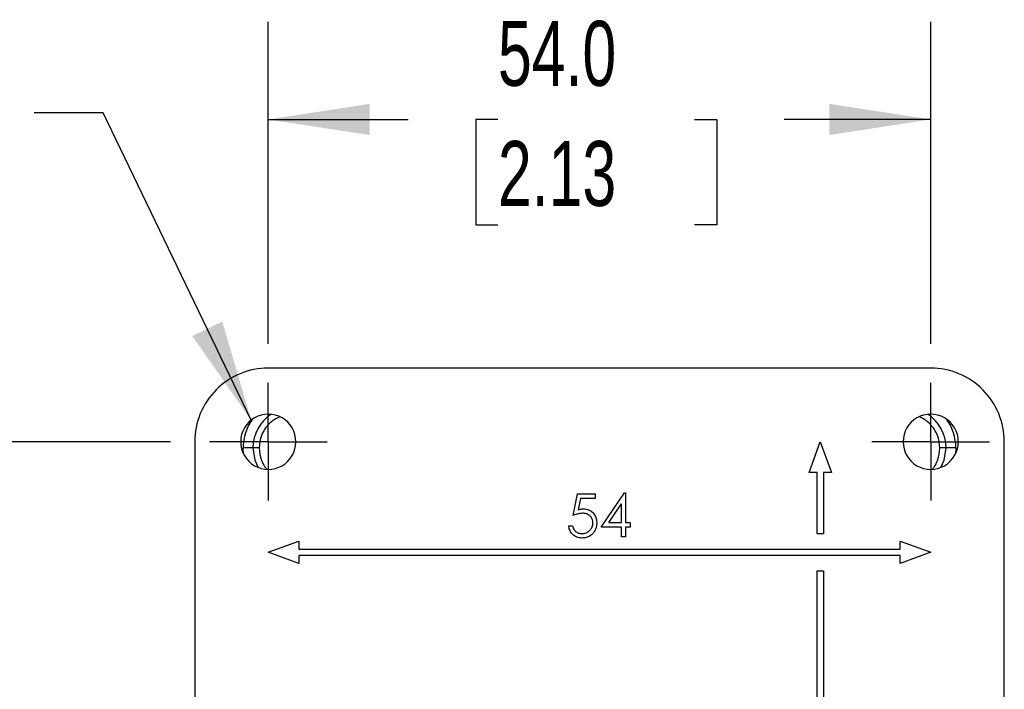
# Model space of a CAD drawing. Header units: millimetres. Extents: x 16 to 683, y 16 to 524.
# Tile 19 of 26: x 411 to 491, y 372 to 427. Entities that reach past the tile are written whole.
import ezdxf

# ---------------------------------------------------------------- set-up
doc = ezdxf.new("R2010")
doc.units = ezdxf.units.MM
doc.header["$LTSCALE"] = 2.5
doc.linetypes.add('CENTERX2', pattern=[20.32, 12.7, -2.54, 2.54, -2.54])
doc.layers.add('CENTER', color=40, linetype='CENTERX2')
doc.layers.add('DIMENSIONS', color=140, linetype='Continuous', lineweight=25)
doc.layers.add('TEXT', color=140, linetype='Continuous', lineweight=25)
doc.styles.add('SLDTEXTSTYLE0', font='TXT', dxfattribs={"width": 0.7})
doc.dimstyles.new('SLDDIMSTYLE2', dxfattribs={"dimtxt": 5.39502, "dimasz": 8.255, "dimexe": 0, "dimexo": 0.0625, "dimgap": 1.348755, "dimtad": 0, "dimtih": 1, "dimtoh": 1, "dimrnd": 1e-09, "dimzin": 4, "dimdsep": 46, "dimtxsty": 'SLDTEXTSTYLE0', "dimsah": 1, "dimcen": 0.09, "dimadec": 0, "dimazin": 1, "dimtfac": 1, "dimtofl": 0, "dimtmove": 0, "dimatfit": 3, "dimfxl": 0, "dimfrac": 2, "dimtolj": 1, "dimtzin": 12, "dimarcsym": 0})
doc.dimstyles.new('SLDDIMSTYLE4', dxfattribs={"dimtxt": 0.18, "dimasz": 8.255, "dimexe": 0, "dimexo": 0.0625, "dimgap": 0, "dimtad": 0, "dimtih": 1, "dimtoh": 1, "dimdec": 0, "dimrnd": 1e-09, "dimzin": 0, "dimdsep": 46, "dimtxsty": 'Standard', "dimsah": 1, "dimcen": 0.09, "dimadec": 0, "dimazin": 0, "dimtfac": 8.255, "dimtdec": 0, "dimtofl": 0, "dimtmove": 0, "dimatfit": 3, "dimfxl": 0, "dimfrac": 2, "dimtolj": 1, "dimtzin": 0, "dimarcsym": 0})

# ---------------------------------------------------------------- blocks, each defined once
blk = doc.blocks.new('_D_8')
at = {"layer": 'DIMENSIONS'}
for p, q in [((431.273, 400.455), (431.273, 426.678)), ((485.273, 400.455), (485.273, 426.678)), ((431.273, 418.74), (442.685, 418.74)), ((449.996, 418.74), (448.184, 418.74)), ((448.184, 418.74), (448.184, 410.166)), ((466.028, 418.74), (467.839, 418.74)), ((467.839, 418.74), (467.839, 410.166)), ((485.273, 418.74), (473.338, 418.74)), ((448.184, 410.166), (449.996, 410.166)), ((467.839, 410.166), (466.028, 410.166))]:
    blk.add_line(p, q, dxfattribs=at)
for points in [[(431.273, 418.74), (439.528, 417.47), (439.528, 420.01)], [(485.273, 418.74), (477.018, 420.01), (477.018, 417.47)]]:
    blk.add_solid(points, dxfattribs=at)
at = {"layer": 'DIMENSIONS', "char_height": 5.2917, "attachment_point": 1, "style": 'SLDTEXTSTYLE0'}
for s, insert in [('54.0', (449.996, 426.769)), ('2.13', (449.996, 416.987))]:
    blk.add_mtext(s, dxfattribs=dict(at, insert=insert))
blk = doc.blocks.new('_D_9')
at = {"layer": 'DIMENSIONS'}
for p, q in [((423.308, 392.49), (396.599, 392.49)), ((404.537, 392.49), (404.537, 362.759)), ((396.521, 352.977), (394.709, 352.977)), ((394.709, 352.977), (394.709, 344.402)), ((412.553, 352.977), (414.364, 352.977)), ((414.364, 352.977), (414.364, 344.402)), ((394.709, 344.402), (396.521, 344.402)), ((414.364, 344.402), (412.553, 344.402)), ((404.537, 310.49), (404.537, 343.195)), ((425.848, 310.49), (396.599, 310.49))]:
    blk.add_line(p, q, dxfattribs=at)
for points in [[(404.537, 392.49), (403.267, 384.235), (405.807, 384.235)], [(404.537, 310.49), (405.807, 318.745), (403.267, 318.745)]]:
    blk.add_solid(points, dxfattribs=at)
at = {"layer": 'DIMENSIONS', "char_height": 5.2917, "attachment_point": 1, "style": 'SLDTEXTSTYLE0'}
for s, insert in [('82.0', (396.521, 361.006)), ('3.23', (396.521, 351.224))]:
    blk.add_mtext(s, dxfattribs=dict(at, insert=insert))
blk = doc.blocks.new('SW_CENTERMARKSYMBOL_5')
at = {"layer": 'CENTER', "color": 0}
for p, q in [((0, 2.54), (0, 4.79)), ((0, 0), (0, 2.54)), ((-2.54, 0), (-4.79, 0)), ((0, 0), (-2.54, 0)), ((0, 0), (0, -2.54)), ((0, 0), (2.54, 0)), ((2.54, 0), (4.79, 0)), ((0, -2.54), (0, -4.79))]:
    blk.add_line(p, q, dxfattribs=at)
blk = doc.blocks.new('SW_CENTERMARKSYMBOL_6')
at = {"layer": 'CENTER', "color": 0}
for p, q in [((0, 2.54), (0, 4.79)), ((0, 0), (0, 2.54)), ((-2.54, 0), (-4.79, 0)), ((0, 0), (-2.54, 0)), ((0, 0), (0, -2.54)), ((0, 0), (2.54, 0)), ((2.54, 0), (4.79, 0)), ((0, -2.54), (0, -4.79))]:
    blk.add_line(p, q, dxfattribs=at)

msp = doc.modelspace()

# ---------------------------------------------------------------- linework, layer by layer
for p, q in [((485.273, 398.49), (431.273, 398.49)), ((425.273, 392.49), (425.273, 310.49)), ((429.253, 391.5), (429.223, 391.99)), ((430.023, 391.99), (429.223, 391.99)), ((430.523, 391.99), (430.023, 391.99)), ((475.363, 389.99), (476.273, 392.49)), ((476.273, 392.49), (477.183, 389.99)), ((486.523, 391.99), (486.023, 391.99)), ((487.323, 391.99), (486.523, 391.99)), ((487.323, 391.99), (487.293, 391.5)), ((491.273, 310.49), (491.273, 392.49)), ((476.023, 389.99), (475.363, 389.99)), ((476.023, 384.99), (476.023, 389.99)), ((476.523, 389.99), (476.523, 384.99)), ((477.183, 389.99), (476.523, 389.99)), ((456.119, 386.49), (456.478, 388.24)), ((456.478, 388.24), (457.914, 388.24)), ((456.724, 387.881), (456.535, 386.961)), ((457.914, 387.881), (456.724, 387.881)), ((457.914, 388.24), (457.914, 387.881)), ((458.408, 385.548), (460.318, 388.33)), ((460.318, 388.33), (460.382, 388.33)), ((460.382, 388.33), (460.382, 385.907)), ((459.025, 385.907), (460.068, 387.427)), ((460.068, 385.907), (460.068, 387.427)), ((455.76, 385.638), (456.075, 385.638)), ((460.068, 385.548), (458.408, 385.548)), ((459.025, 385.907), (460.068, 385.907)), ((460.068, 384.74), (460.068, 385.548)), ((460.382, 385.907), (460.786, 385.907)), ((460.382, 385.548), (460.382, 384.74)), ((460.786, 385.548), (460.382, 385.548)), ((460.786, 385.907), (460.786, 385.548)), ((460.382, 384.74), (460.068, 384.74)), ((476.523, 384.99), (476.023, 384.99)), ((431.273, 383.49), (433.773, 384.4)), ((433.773, 384.4), (433.773, 383.74)), ((433.773, 383.74), (482.773, 383.74)), ((482.773, 384.4), (485.273, 383.49)), ((482.773, 383.74), (482.773, 384.4)), ((433.773, 382.58), (431.273, 383.49)), ((433.773, 383.24), (433.773, 382.58)), ((482.773, 383.24), (433.773, 383.24)), ((485.273, 383.49), (482.773, 382.58)), ((482.773, 382.58), (482.773, 383.24)), ((476.023, 381.99), (476.523, 381.99)), ((476.023, 312.99), (476.023, 381.99)), ((476.523, 381.99), (476.523, 312.99))]:
    msp.add_line(p, q)
at = {"flags": 128}
for points in [[(430.023, 391.99), (430.182, 390.986), (430.438, 390.401)], [(486.108, 390.401), (486.364, 390.986), (486.523, 391.99)]]:
    msp.add_lwpolyline(points, dxfattribs=at)
for centre, radius, start, end in [((431.273, 392.49), 6, 89.99991, 180.00007), ((485.273, 392.49), 6, 359.99993, 90.00009), ((431.273, 392.49), 2.25, 359.99998, 180.00002), ((433.273, 391.99), 4.05, 144.96922, 179.99974), ((433.273, 391.99), 3.25, 122.6496, 180.00012), ((485.273, 392.49), 2.25, 359.99998, 180.00002), ((483.273, 391.99), 3.25, 359.99988, 57.3504), ((483.273, 391.99), 4.05, 0.00173, 35.02932), ((431.273, 392.49), 2.25, 179.99998, 0.00002), ((485.273, 392.49), 2.25, 179.99998, 0.00002)]:
    msp.add_arc(centre, radius, start, end)
for points, knots in [([(432.224, 394.528), (432.066, 394.455), (431.739, 394.302), (431.316, 393.947), (430.96, 393.512), (430.617, 392.87), (430.56, 392.336), (430.523, 391.99)], [0, 0, 0, 0, 0.160402, 0.334013, 0.507456, 0.681071, 1, 1, 1, 1]), ([(486.023, 391.99), (485.986, 392.336), (485.929, 392.87), (485.587, 393.511), (485.231, 393.946), (484.815, 394.297), (484.496, 394.446), (484.347, 394.515)], [0, 0, 0, 0, 0.3216291, 0.4965427, 0.6716246, 0.846537, 1, 1, 1, 1]), ([(430.523, 391.99), (430.562, 391.646), (430.622, 391.115), (430.91, 390.542), (431.097, 390.326), (431.161, 390.251)], [0, 0, 0, 0, 0.546091, 0.843071, 1, 1, 1, 1]), ([(485.406, 390.276), (485.463, 390.343), (485.643, 390.551), (485.924, 391.115), (485.984, 391.646), (486.023, 391.99)], [0, 0, 0, 0, 0.141823, 0.44431, 1, 1, 1, 1]), ([(456.535, 386.961), (456.569, 386.97), (456.636, 386.989), (456.773, 387.019), (456.878, 387.025), (456.947, 387.029)], [0, 0, 0, 0, 0.250554, 0.501221, 1, 1, 1, 1]), ([(456.947, 387.029), (457.105, 387.014), (457.378, 386.987), (457.704, 386.764), (457.928, 386.485), (458.036, 386.174), (458.045, 385.967), (458.049, 385.884)], [0, 0, 0, 0, 0.262433, 0.456647, 0.650132, 0.85963, 1, 1, 1, 1]), ([(456.891, 386.67), (456.807, 386.664), (456.633, 386.653), (456.375, 386.585), (456.205, 386.522), (456.119, 386.49)], [0, 0, 0, 0, 0.315025, 0.65558, 1, 1, 1, 1]), ([(457.735, 385.897), (457.729, 385.982), (457.717, 386.144), (457.605, 386.363), (457.432, 386.531), (457.187, 386.651), (456.997, 386.663), (456.891, 386.67)], [0, 0, 0, 0, 0.1960438, 0.3781204, 0.5600619, 0.7524224, 1, 1, 1, 1]), ([(456.828, 384.651), (456.679, 384.666), (456.398, 384.694), (456.073, 384.934), (455.858, 385.233), (455.784, 385.481), (455.763, 385.62), (455.76, 385.638)], [0, 0, 0, 0, 0.279068, 0.522125, 0.734324, 0.96631, 1, 1, 1, 1]), ([(456.075, 385.638), (456.106, 385.526), (456.16, 385.339), (456.361, 385.152), (456.583, 385.035), (456.753, 385.019), (456.847, 385.01)], [0, 0, 0, 0, 0.315356, 0.529427, 0.74199, 1, 1, 1, 1]), ([(458.049, 385.884), (458.031, 385.714), (457.997, 385.387), (457.734, 384.983), (457.385, 384.742), (457.07, 384.659), (456.889, 384.653), (456.828, 384.651)], [0, 0, 0, 0, 0.261914, 0.50386, 0.719073, 0.90551, 1, 1, 1, 1]), ([(456.847, 385.01), (456.964, 385.022), (457.192, 385.045), (457.47, 385.237), (457.66, 385.484), (457.729, 385.719), (457.734, 385.858), (457.735, 385.897)], [0, 0, 0, 0, 0.250419, 0.487605, 0.70136, 0.914727, 1, 1, 1, 1])]:
    msp.add_open_spline(points, degree=3, knots=knots)

# ---------------------------------------------------------------- block references
at = {"layer": 'CENTER'}
for name, p in [('SW_CENTERMARKSYMBOL_5', (431.273, 392.49)), ('SW_CENTERMARKSYMBOL_6', (485.273, 392.49))]:
    msp.add_blockref(name, p, dxfattribs=at)

# ---------------------------------------------------------------- dimensions: what is measured, and where the dimension line sits
at = {"layer": 'DIMENSIONS'}
dim = msp.add_linear_dim(base=(485.273, 418.74), p1=(431.273, 397.28), p2=(485.273, 397.28), dimstyle='SLDDIMSTYLE2', dxfattribs=at)
dim.commit()
dim.dimension.update_dxf_attribs({"geometry": '_D_8', "text_midpoint": (458.012, 418.74), "dimtype": 160})
dim = msp.add_linear_dim(base=(404.537, 310.49), p1=(426.483, 392.49), p2=(429.023, 310.49), angle=90, dimstyle='SLDDIMSTYLE2', dxfattribs=at)
dim.commit()
dim.dimension.update_dxf_attribs({"geometry": '_D_9', "text_midpoint": (404.537, 352.977), "dimtype": 160})

# ---------------------------------------------------------------- leaders
at = {"layer": 'TEXT'}
msp.add_leader([(429.877, 394.255), (417.825, 419.286), (412.199, 419.286)], dimstyle='SLDDIMSTYLE4', dxfattribs=at)

doc.saveas('drawing.dxf')
